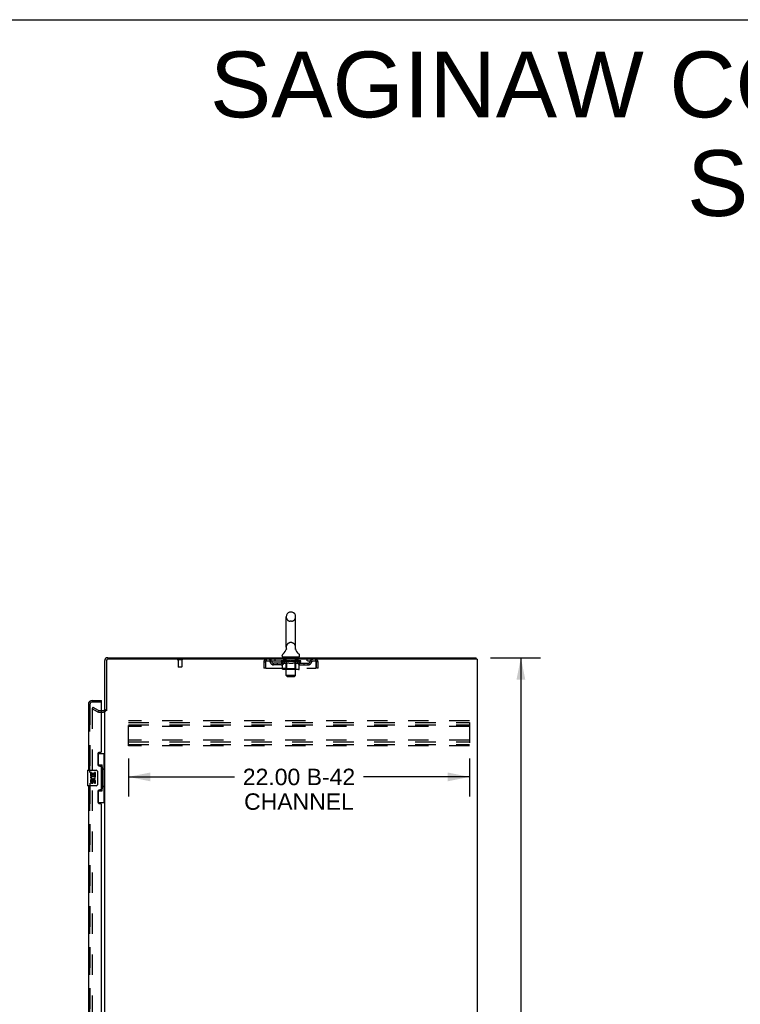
# Model space of a CAD drawing. Header units: inches. Extents: x 0 to 240, y 0 to 155.
# Tile 17 of 19: x 119 to 165, y 92 to 155. Entities that reach past the tile are written whole.
import ezdxf

# ---------------------------------------------------------------- set-up
doc = ezdxf.new("R2010")
doc.units = ezdxf.units.IN
doc.header["$LTSCALE"] = 13.214133
doc.header["$MEASUREMENT"] = 0
doc.linetypes.add('HIDDEN', pattern=[0.2, 0.1, -0.1])
doc.layers.get('0').update_dxf_attribs({"linetype": 'CONTINUOUS'})
for name, color, linetype in [('DEFAULT_2', 8, 'HIDDEN'), ('DIMENSIONS', 7, 'CONTINUOUS'), ('MASTER_DOOR_ASSEMBLY', 7, 'CONTINUOUS'), ('SLAVE_DOOR_ASSEMBLY', 7, 'CONTINUOUS')]:
    doc.layers.add(name, color=color, linetype=linetype)
doc.styles.get("Standard").update_dxf_attribs({"font": 'arial.ttf'})
doc.dimstyles.new('DIMSTYLE_1', dxfattribs={"dimtxt": 1.059957, "dimasz": 1.413276, "dimexe": 0.09, "dimexo": 0.07, "dimgap": 0.0375, "dimtad": 0, "dimtih": 1, "dimtoh": 1, "dimzin": 4, "dimdsep": 46, "dimtxsty": 'Standard', "dimblk": '_FILLED', "dimblk1": '_FILLED', "dimblk2": '_FILLED', "dimcen": 0.09, "dimadec": 3, "dimazin": 1, "dimtfac": 1, "dimtdec": 3, "dimtofl": 0, "dimtmove": 0, "dimatfit": 3, "dimldrblk": '_FILLED', "dimfxl": 0, "dimtolj": 1, "dimtzin": 4, "dimarcsym": 0})

# ---------------------------------------------------------------- blocks, each defined once
blk = doc.blocks.new('_FILLED')
at = {"color": 0, "linetype": 'ByBlock'}
blk.add_solid([(0, 0), (-1, 0.2), (-1, -0.2)], dxfattribs=at)
blk = doc.blocks.new('*D2')
at = {"layer": 'DIMENSIONS', "color": 2, "linetype": 'Continuous'}
for p, q in [((149.078, 114.334), (152.299, 114.334)), ((151.027, 114.334), (151.027, 79.394)), ((151.027, 42.334), (151.027, 77.274)), ((149.078, 42.334), (152.299, 42.334))]:
    blk.add_line(p, q, dxfattribs=at)
at = {"layer": 'DIMENSIONS', "color": 2, "linetype": 'Continuous', "xscale": 1.4132762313, "yscale": 1.4132762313, "zscale": 1.4132762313}
for p, rotation in [((151.027, 114.334), 90), ((151.027, 42.334), 270)]:
    blk.add_blockref('_FILLED', p, dxfattribs=dict(at, rotation=rotation))
at = {"layer": 'DIMENSIONS', "color": 2, "linetype": 'Continuous', "insert": (151.027, 78.864), "char_height": 1.06, "width": 3.70394, "attachment_point": 2, "line_spacing_factor": 0.9}
blk.add_mtext('72.00', dxfattribs=at)
blk = doc.blocks.new('*D3')
at = {"layer": 'DIMENSIONS', "color": 2, "linetype": 'Continuous'}
for p, q in [((125.722, 107.837), (125.722, 105.378)), ((147.722, 107.837), (147.722, 105.378)), ((125.722, 106.65), (132.573, 106.65)), ((147.722, 106.65), (140.871, 106.65))]:
    blk.add_line(p, q, dxfattribs=at)
at = {"layer": 'DIMENSIONS', "color": 2, "linetype": 'Continuous', "xscale": 1.4132762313, "yscale": 1.4132762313, "zscale": 1.4132762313, "rotation": 180}
blk.add_blockref('_FILLED', (125.722, 106.65), dxfattribs=at)
at = {"layer": 'DIMENSIONS', "color": 2, "linetype": 'Continuous', "xscale": 1.4132762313, "yscale": 1.4132762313, "zscale": 1.4132762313}
blk.add_blockref('_FILLED', (147.722, 106.65), dxfattribs=at)
at = {"layer": 'DIMENSIONS', "color": 2, "linetype": 'Continuous', "insert": (136.722, 107.18), "char_height": 1.06, "width": 7.23844, "attachment_point": 2, "line_spacing_factor": 0.9}
blk.add_mtext('22.00 B-42\\PCHANNEL', dxfattribs=at)

msp = doc.modelspace()

# ---------------------------------------------------------------- linework, layer by layer
at = {"color": 7, "linetype": 'Continuous'}
for p, q in [((0, 155.46), (240.257, 155.46)), ((135.895, 115.004), (135.895, 116.979)), ((136.245, 117.279), (136.157, 117.279)), ((136.507, 115.004), (136.507, 116.979)), ((136.495, 114.91), (136.496, 114.915)), ((136.495, 114.905), (136.495, 114.91)), ((136.495, 114.9), (136.495, 114.905)), ((136.495, 114.895), (136.495, 114.9)), ((136.496, 114.89), (136.495, 114.895)), ((136.496, 114.92), (136.497, 114.925)), ((136.496, 114.915), (136.496, 114.92)), ((136.496, 114.885), (136.496, 114.89)), ((136.497, 114.88), (136.496, 114.885)), ((136.497, 114.925), (136.498, 114.93)), ((136.498, 114.876), (136.497, 114.88)), ((136.498, 114.93), (136.499, 114.934)), ((135.639, 114.433), (135.639, 114.472)), ((135.701, 114.364), (135.701, 114.334)), ((136.701, 114.364), (135.701, 114.364)), ((135.901, 114.861), (135.9, 114.856)), ((136.499, 114.867), (136.498, 114.871)), ((136.701, 114.364), (136.701, 114.334)), ((136.764, 114.433), (136.764, 114.472)), ((148.149, 114.23), (148.149, 114.334))]:
    msp.add_line(p, q, dxfattribs=at)
at = {"color": 3, "linetype": 'Continuous'}
for p, q in [((124.39, 114.334), (148.149, 114.334)), ((124.201, 110.917), (124.201, 114.145)), ((124.305, 114.14), (124.305, 110.916)), ((148.201, 114.23), (124.395, 114.23)), ((148.201, 114.23), (148.201, 42.438)), ((123.997, 110.938), (124.116, 110.938)), ((124.201, 49.782), (124.201, 110.886))]:
    msp.add_line(p, q, dxfattribs=at)
at = {"color": 7, "linetype": 'Continuous'}
for points in [[(135.903, 114.934), (135.904, 114.93), (135.905, 114.925), (135.906, 114.92), (135.906, 114.915), (135.907, 114.91), (135.907, 114.905), (135.907, 114.9), (135.907, 114.895), (135.907, 114.891), (135.906, 114.886), (135.905, 114.881), (135.905, 114.876), (135.904, 114.871), (135.903, 114.866), (135.901, 114.861)], [(136.498, 114.871), (136.498, 114.876), (136.497, 114.881)]]:
    msp.add_lwpolyline(points, dxfattribs=at)
for centre, radius, start, end in [((136.201, 116.979), 0.306, 105.63034, 180), ((136.157, 117.136), 0.144, 90, 105.63034), ((136.245, 117.136), 0.144, 74.36966, 90), ((136.201, 116.979), 0.306, 0, 74.36966), ((135.403, 115.021), 0.523, 304.66237, 347.23895), ((136.201, 115.004), 0.306, 180, 193.20532), ((136.999, 115.021), 0.523, 192.7611, 235.33763), ((136.201, 115.004), 0.306, 346.79468, 360), ((135.782, 114.472), 0.144, 124.66237, 180), ((135.708, 114.433), 0.069, 180, 265), ((136.695, 114.433), 0.069, 275, 360), ((136.62, 114.472), 0.144, 360, 55.33763), ((124.39, 114.145), 0.085, 93.75801, 176.24199)]:
    msp.add_arc(centre, radius, start, end, dxfattribs=at)
at = {"color": 3, "linetype": 'Continuous'}
for centre, radius, start, end in [((124.39, 114.145), 0.189, 90, 180), ((124.395, 114.14), 0.09, 90, 180), ((124.116, 111.023), 0.085, 270, 360)]:
    msp.add_arc(centre, radius, start, end, dxfattribs=at)
at = {"layer": 'DEFAULT_2', "color": 8, "linetype": 'HIDDEN'}
for p, q in [((136.245, 116.679), (136.157, 116.679)), ((136.245, 115.304), (136.157, 115.304)), ((135.881, 114.364), (135.881, 114.334)), ((135.901, 113.183), (135.901, 114.334)), ((136.096, 114.354), (136.096, 114.274)), ((136.296, 114.264), (136.106, 114.264)), ((136.306, 114.354), (136.306, 114.274)), ((136.501, 113.183), (136.501, 114.334)), ((136.521, 114.364), (136.521, 114.334)), ((129.197, 114.187), (128.913, 114.187)), ((128.931, 114.187), (128.931, 113.74)), ((129.169, 113.73), (128.941, 113.73)), ((129.179, 114.187), (129.179, 113.74)), ((134.451, 114.063), (134.451, 113.667)), ((134.451, 114.063), (134.555, 114.063)), ((134.555, 113.667), (134.451, 113.667)), ((134.555, 114.063), (134.555, 113.667)), ((134.585, 113.667), (134.585, 114.063)), ((134.585, 113.667), (137.817, 113.667)), ((134.618, 114.126), (134.618, 114.23)), ((134.618, 114.126), (137.784, 114.126)), ((135.087, 113.875), (135.087, 113.979)), ((135.57, 113.979), (135.087, 113.979)), ((135.57, 113.875), (135.087, 113.875)), ((135.17, 114.23), (135.17, 114.126)), ((135.337, 113.875), (135.337, 113.979)), ((135.568, 114.079), (135.568, 114.119)), ((135.568, 114.119), (135.874, 114.119)), ((135.665, 114.011), (135.568, 114.079)), ((136.834, 114.079), (135.568, 114.079)), ((135.569, 114.119), (135.569, 114.124)), ((135.689, 114.122), (135.569, 114.124)), ((135.577, 114.119), (135.577, 114.126)), ((135.586, 114.116), (135.586, 114.119)), ((135.586, 114.116), (136.816, 114.116)), ((135.595, 114.116), (135.595, 114.119)), ((135.596, 114.116), (135.596, 114.119)), ((135.606, 114.119), (135.606, 114.126)), ((135.622, 114.116), (135.622, 114.119)), ((135.624, 114.116), (135.624, 114.119)), ((135.653, 114.119), (135.653, 114.126)), ((135.665, 113.605), (135.665, 114.011)), ((135.665, 114.011), (135.68, 114.001)), ((135.667, 114.116), (135.667, 114.119)), ((135.67, 114.116), (135.67, 114.119)), ((135.694, 113.992), (135.68, 114.001)), ((135.689, 114.119), (135.689, 114.122)), ((135.709, 113.984), (135.694, 113.992)), ((135.723, 113.978), (135.709, 113.985)), ((135.716, 114.119), (135.716, 114.126)), ((135.717, 114.116), (135.717, 114.119)), ((135.718, 114.116), (135.718, 114.119)), ((135.721, 114.116), (135.721, 114.119)), ((135.738, 113.972), (135.723, 113.978)), ((135.728, 114.116), (135.728, 114.119)), ((135.728, 114.116), (135.728, 114.119)), ((135.732, 114.116), (135.732, 114.119)), ((135.735, 114.116), (135.735, 114.12)), ((135.752, 113.967), (135.738, 113.972)), ((135.739, 114.116), (135.739, 114.119)), ((135.846, 113.967), (135.752, 113.967)), ((135.754, 114.116), (135.754, 114.119)), ((135.764, 114.126), (135.764, 114.23)), ((135.772, 114.116), (135.772, 114.122)), ((135.772, 114.116), (135.772, 114.119)), ((135.793, 114.116), (135.793, 114.119)), ((135.793, 114.116), (135.793, 114.119)), ((135.794, 114.119), (135.794, 114.126)), ((135.804, 114.116), (135.804, 114.119)), ((135.808, 114.116), (135.808, 114.119)), ((135.817, 114.116), (135.817, 114.119)), ((135.828, 114.116), (135.828, 114.123)), ((135.844, 114.116), (135.844, 114.119)), ((135.846, 113.967), (135.86, 113.972)), ((135.847, 114.116), (135.847, 114.119)), ((135.874, 113.978), (135.86, 113.972)), ((135.874, 114.116), (135.874, 114.119)), ((135.889, 113.984), (135.874, 113.978)), ((135.941, 114.119), (135.879, 114.119)), ((135.884, 114.119), (135.884, 114.126)), ((135.888, 113.607), (135.888, 114.076)), ((135.903, 113.992), (135.888, 113.984)), ((135.891, 114.116), (135.891, 114.119)), ((135.896, 114.116), (135.896, 114.119)), ((135.902, 114.116), (135.902, 114.124)), ((135.918, 114.001), (135.903, 113.992)), ((135.906, 114.116), (135.906, 114.119)), ((135.917, 114.116), (135.917, 114.119)), ((135.932, 114.011), (135.917, 114.001)), ((135.932, 113.605), (135.932, 114.011)), ((135.932, 114.011), (135.962, 114.001)), ((135.941, 114.116), (135.941, 114.119)), ((136.016, 114.119), (135.957, 114.119)), ((135.99, 113.992), (135.961, 114.001)), ((135.977, 114.116), (135.977, 114.119)), ((135.985, 114.119), (135.985, 114.126)), ((135.988, 114.116), (135.988, 114.119)), ((136.019, 113.984), (135.99, 113.992)), ((135.991, 114.116), (135.991, 114.125)), ((135.993, 114.116), (135.993, 114.119)), ((136.001, 114.116), (136.001, 114.119)), ((136.016, 114.116), (136.016, 114.119)), ((136.047, 113.978), (136.018, 113.985)), ((136.097, 114.119), (136.042, 114.119)), ((136.074, 113.972), (136.046, 113.978)), ((136.055, 114.116), (136.055, 114.119)), ((136.102, 113.967), (136.074, 113.972)), ((136.087, 114.119), (136.201, 114.126)), ((136.091, 114.119), (136.091, 114.126)), ((136.092, 114.126), (136.091, 114.126)), ((136.092, 114.119), (136.092, 114.126)), ((136.092, 114.116), (136.092, 114.119)), ((136.096, 114.116), (136.096, 114.119)), ((136.097, 114.116), (136.097, 114.119)), ((136.097, 114.116), (136.097, 114.119)), ((136.3, 113.967), (136.102, 113.967)), ((136.18, 114.119), (136.132, 114.119)), ((136.138, 114.116), (136.138, 114.119)), ((136.18, 114.116), (136.18, 114.119)), ((136.199, 114.119), (136.198, 114.119)), ((136.198, 114.116), (136.198, 114.119)), ((136.199, 114.116), (136.199, 114.119)), ((136.201, 114.119), (136.201, 114.126)), ((136.201, 114.126), (136.316, 114.119)), ((136.204, 114.116), (136.204, 114.119)), ((136.204, 114.116), (136.204, 114.119)), ((136.204, 114.119), (136.204, 114.119)), ((136.222, 114.116), (136.222, 114.119)), ((136.222, 114.119), (136.27, 114.119)), ((136.265, 114.116), (136.265, 114.119)), ((136.3, 113.967), (136.328, 113.972)), ((136.305, 114.116), (136.305, 114.119)), ((136.306, 114.116), (136.306, 114.119)), ((136.306, 114.119), (136.36, 114.119)), ((136.307, 114.116), (136.307, 114.119)), ((136.311, 114.119), (136.311, 114.126)), ((136.311, 114.119), (136.311, 114.126)), ((136.311, 114.126), (136.311, 114.126)), ((136.311, 114.116), (136.311, 114.119)), ((136.355, 113.978), (136.327, 113.972)), ((136.347, 114.116), (136.347, 114.119)), ((136.383, 113.984), (136.355, 113.978)), ((136.411, 113.992), (136.382, 113.984)), ((136.386, 114.116), (136.386, 114.119)), ((136.386, 114.119), (136.445, 114.119)), ((136.401, 114.116), (136.401, 114.119)), ((136.409, 114.116), (136.409, 114.119)), ((136.439, 114), (136.41, 113.992)), ((136.412, 114.116), (136.412, 114.125)), ((136.414, 114.116), (136.414, 114.119)), ((136.418, 114.119), (136.418, 114.126)), ((136.425, 114.116), (136.425, 114.119)), ((136.467, 114.01), (136.439, 114)), ((136.461, 114.116), (136.461, 114.119)), ((136.461, 114.119), (136.523, 114.119)), ((136.467, 113.605), (136.467, 114.01)), ((136.467, 114.01), (136.482, 114)), ((136.496, 113.992), (136.481, 114)), ((136.485, 114.116), (136.485, 114.119)), ((136.509, 113.984), (136.495, 113.992)), ((136.496, 114.116), (136.496, 114.119)), ((136.5, 114.116), (136.5, 114.124)), ((136.506, 114.116), (136.506, 114.119)), ((136.523, 113.978), (136.509, 113.984)), ((136.511, 114.116), (136.511, 114.119)), ((136.514, 113.607), (136.514, 114.076)), ((136.518, 114.119), (136.518, 114.126)), ((136.536, 113.972), (136.523, 113.978)), ((136.528, 114.116), (136.528, 114.119)), ((136.528, 114.119), (136.729, 114.119)), ((136.55, 113.967), (136.536, 113.972)), ((136.654, 113.967), (136.55, 113.967)), ((136.555, 114.116), (136.555, 114.119)), ((136.558, 114.116), (136.558, 114.119)), ((136.574, 114.116), (136.574, 114.123)), ((136.585, 114.116), (136.585, 114.119)), ((136.594, 114.116), (136.594, 114.119)), ((136.598, 114.116), (136.598, 114.119)), ((136.608, 114.119), (136.608, 114.126)), ((136.61, 114.116), (136.61, 114.119)), ((136.61, 114.116), (136.61, 114.119)), ((136.63, 114.116), (136.63, 114.122)), ((136.63, 114.116), (136.63, 114.119)), ((136.639, 114.126), (136.639, 114.23)), ((136.649, 114.116), (136.649, 114.119)), ((136.654, 113.967), (136.667, 113.972)), ((136.663, 114.116), (136.663, 114.119)), ((136.667, 114.116), (136.667, 114.12)), ((136.68, 113.978), (136.667, 113.972)), ((136.67, 114.116), (136.67, 114.119)), ((136.674, 114.116), (136.674, 114.119)), ((136.674, 114.116), (136.674, 114.119)), ((136.694, 113.984), (136.68, 113.978)), ((136.681, 114.116), (136.681, 114.119)), ((136.684, 114.116), (136.684, 114.119)), ((136.685, 114.116), (136.685, 114.119)), ((136.686, 114.119), (136.686, 114.126)), ((136.707, 113.992), (136.694, 113.984)), ((136.721, 114), (136.707, 113.992)), ((136.735, 114.01), (136.721, 114)), ((136.732, 114.116), (136.732, 114.119)), ((136.735, 114.116), (136.735, 114.119)), ((136.735, 114.01), (136.834, 114.079)), ((136.735, 113.605), (136.735, 114.01)), ((136.75, 114.119), (136.75, 114.126)), ((136.778, 114.116), (136.778, 114.119)), ((136.78, 114.116), (136.78, 114.119)), ((136.796, 114.119), (136.796, 114.126)), ((136.806, 114.116), (136.806, 114.119)), ((136.807, 114.116), (136.807, 114.119)), ((136.816, 114.116), (136.816, 114.119)), ((136.825, 114.119), (136.825, 114.126)), ((136.833, 113.979), (137.316, 113.979)), ((136.833, 113.875), (137.316, 113.875)), ((136.834, 114.079), (136.834, 114.126)), ((137.066, 113.875), (137.066, 113.979)), ((137.232, 114.23), (137.232, 114.126)), ((137.316, 113.875), (137.316, 113.979)), ((137.784, 114.23), (137.784, 114.126)), ((137.817, 114.063), (137.817, 113.667)), ((137.847, 113.667), (137.847, 114.063)), ((137.951, 114.063), (137.847, 114.063)), ((137.951, 113.667), (137.847, 113.667)), ((137.951, 113.667), (137.951, 114.063)), ((136.692, 113.567), (135.708, 113.567)), ((135.888, 113.607), (135.849, 113.567)), ((136.514, 113.607), (135.888, 113.607)), ((135.97, 113.114), (135.901, 113.183)), ((136.501, 113.183), (135.901, 113.183)), ((135.97, 113.114), (136.432, 113.114)), ((136.432, 113.114), (136.501, 113.183)), ((136.446, 113.567), (136.449, 113.568)), ((136.454, 113.57), (136.456, 113.572)), ((136.456, 113.572), (136.458, 113.574)), ((136.514, 113.607), (136.554, 113.567)), ((123.441, 111.138), (123.389, 111.048)), ((123.441, 111.138), (123.78, 110.942)), ((123.389, 111.068), (123.389, 49.599)), ((123.728, 110.852), (123.389, 111.048)), ((123.797, 110.938), (123.997, 110.938)), ((123.797, 110.834), (124.116, 110.834)), ((125.722, 108.646), (125.722, 110.271)), ((147.722, 110.271), (125.722, 110.271)), ((125.722, 110.167), (147.722, 110.167)), ((125.722, 110), (147.722, 110)), ((147.722, 109.896), (125.722, 109.896)), ((147.722, 110.167), (147.722, 108.75)), ((147.722, 109.021), (125.722, 109.021)), ((125.722, 108.917), (147.722, 108.917)), ((125.722, 108.75), (147.722, 108.75)), ((147.722, 108.646), (125.722, 108.646))]:
    msp.add_line(p, q, dxfattribs=at)
for points in [[(134.585, 114.063), (134.587, 114.081), (134.59, 114.1), (134.592, 114.118), (134.595, 114.135), (134.597, 114.152), (134.599, 114.167), (134.602, 114.181), (134.604, 114.193), (134.606, 114.204), (134.609, 114.213), (134.611, 114.22), (134.613, 114.226), (134.616, 114.229), (134.618, 114.23)], [(134.585, 114.063), (134.587, 114.07), (134.59, 114.077), (134.592, 114.084), (134.595, 114.09), (134.597, 114.096), (134.599, 114.102), (134.602, 114.107), (134.604, 114.112), (134.606, 114.116), (134.609, 114.12), (134.611, 114.122), (134.613, 114.124), (134.616, 114.125), (134.618, 114.126)], [(137.784, 114.23), (137.786, 114.229), (137.789, 114.226), (137.791, 114.22), (137.794, 114.213), (137.796, 114.204), (137.798, 114.193), (137.801, 114.181), (137.803, 114.167), (137.805, 114.152), (137.808, 114.135), (137.81, 114.118), (137.812, 114.1), (137.815, 114.081), (137.817, 114.063)], [(137.784, 114.126), (137.786, 114.125), (137.789, 114.124), (137.791, 114.122), (137.794, 114.12), (137.796, 114.116), (137.798, 114.112), (137.801, 114.107), (137.803, 114.102), (137.805, 114.096), (137.808, 114.09), (137.81, 114.084), (137.812, 114.077), (137.815, 114.07), (137.817, 114.063)], [(135.708, 113.567), (135.702, 113.568), (135.697, 113.569), (135.692, 113.57), (135.687, 113.572), (135.683, 113.574), (135.678, 113.577), (135.675, 113.581), (135.671, 113.585), (135.668, 113.589), (135.666, 113.594), (135.665, 113.599), (135.665, 113.605)], [(135.954, 113.567), (135.951, 113.568), (135.949, 113.569), (135.946, 113.57), (135.944, 113.572), (135.941, 113.574), (135.939, 113.577), (135.937, 113.581), (135.936, 113.585), (135.934, 113.589), (135.933, 113.594), (135.933, 113.599), (135.932, 113.605)], [(136.449, 113.568), (136.451, 113.569), (136.454, 113.57)], [(136.458, 113.574), (136.461, 113.577), (136.463, 113.581), (136.464, 113.585), (136.466, 113.589)], [(136.461, 113.577), (136.463, 113.581), (136.464, 113.585)], [(136.466, 113.589), (136.467, 113.594), (136.467, 113.599), (136.467, 113.605)], [(136.467, 113.594), (136.467, 113.599), (136.467, 113.605)], [(136.692, 113.567), (136.697, 113.568), (136.703, 113.569), (136.708, 113.57), (136.712, 113.572), (136.717, 113.574), (136.721, 113.577), (136.725, 113.581), (136.729, 113.585), (136.731, 113.589), (136.733, 113.594), (136.735, 113.599), (136.735, 113.605)], [(123.406, 111.088), (123.404, 111.088), (123.402, 111.088), (123.4, 111.087), (123.399, 111.086), (123.397, 111.085), (123.395, 111.084), (123.394, 111.082), (123.392, 111.081), (123.391, 111.079), (123.39, 111.077), (123.39, 111.075), (123.389, 111.073), (123.389, 111.07), (123.389, 111.068)], [(123.414, 111.086), (123.412, 111.087), (123.41, 111.088), (123.408, 111.088), (123.406, 111.088), (123.406, 111.088)]]:
    msp.add_lwpolyline(points, dxfattribs=at)
for centre, radius, start, end in [((136.201, 116.979), 0.306, 180, 254.36966), ((136.201, 116.979), 0.306, 285.63034, 360), ((136.157, 116.823), 0.144, 254.36966, 270), ((136.245, 116.823), 0.144, 270, 285.63034), ((136.201, 115.004), 0.306, 105.63034, 180), ((136.157, 115.161), 0.144, 90, 105.63034), ((136.245, 115.161), 0.144, 74.36966, 90), ((136.201, 115.004), 0.306, 0, 74.36966), ((135.708, 114.433), 0.069, 265, 270), ((135.871, 114.334), 0.03, 0, 90), ((136.086, 114.354), 0.01, 0, 90), ((136.106, 114.274), 0.01, 180, 270), ((136.296, 114.274), 0.01, 270, 360), ((136.316, 114.354), 0.01, 90, 180), ((136.531, 114.334), 0.03, 90, 180), ((136.695, 114.433), 0.069, 270, 275), ((128.913, 114.208), 0.0215, 90, 270), ((128.941, 113.74), 0.01, 180, 270), ((129.169, 113.74), 0.01, 270, 360), ((129.197, 114.208), 0.0215, 270, 90), ((134.618, 114.063), 0.167, 90, 180), ((134.618, 114.063), 0.063, 90, 180), ((134.797, 114.063), 0.167, 8.07163, 90), ((134.798, 114.063), 0.0625, 7.98631, 90), ((135.087, 114.104), 0.229, 187.98631, 270), ((135.087, 114.104), 0.125, 188.07163, 270), ((135.57, 114.104), 0.125, 270, 351.92837), ((135.57, 114.104), 0.229, 270, 352.01369), ((135.859, 114.063), 0.167, 90, 171.92837), ((135.858, 114.063), 0.0625, 90, 172.01369), ((135.849, 114.076), 0.0398, 0, 89.99999), ((136.554, 114.076), 0.0398, 90.00001, 180), ((136.544, 114.063), 0.167, 8.07163, 90), ((136.544, 114.063), 0.0625, 7.98631, 90), ((136.833, 114.104), 0.229, 187.98631, 270), ((136.833, 114.104), 0.125, 188.07163, 270), ((137.316, 114.104), 0.125, 270, 351.92837), ((137.316, 114.104), 0.229, 270, 352.01369), ((137.605, 114.063), 0.167, 90, 171.92837), ((137.604, 114.063), 0.0625, 90, 172.01369), ((137.784, 114.063), 0.167, 0, 90), ((137.784, 114.063), 0.063, 0, 90), ((123.797, 110.971), 0.137, 240, 270), ((123.797, 110.971), 0.033, 240, 270), ((124.116, 111.023), 0.189, 270, 360)]:
    msp.add_arc(centre, radius, start, end, dxfattribs=at)
for centre, major_axis, ratio, start_param, end_param in [((136.201, 114.126), (0.633, 0.007), 0.05963, 9.249616, 9.431313), ((136.201, 114.126), (0.633, 0), 0.060556, -3.083241, -2.96706), ((135.524, 114.114), (0.198, 0.002), 0.05963, 0.25549, 1.295341), ((136.201, 114.126), (0.633, 0.013), 0.05688, 2.791345, 2.965878), ((135.592, 114.114), (0.198, -0.002), 0.05963, 0.605815, 1.645666), ((136.201, 114.126), (0.633, -0.007), 0.05963, -2.96643, -2.791898), ((135.524, 114.107), (0.198, 0.004), 0.05688, 1.20151, 1.294789), ((135.592, 114.107), (0.198, 0), 0.060556, 1.551758, 1.645036), ((135.593, 114.109), (0.164, 0.002), 0.05963, 1.065228, 1.614276), ((135.548, 114.107), (0.198, 0.002), 0.05963, 1.170259, 1.376596), ((135.574, 114.109), (0.164, 0.003), 0.05688, 0.890143, 1.43919), ((135.632, 114.109), (0.164, 0), 0.060556, 1.240391, 1.789438), ((135.52, 114.114), (0.198, 0.004), 0.05688, 0.080405, 1.120256), ((136.201, 114.126), (0.633, 0.019), 0.052395, 2.616403, 2.790936), ((135.655, 114.114), (0.198, -0.004), 0.05688, 0.7809, 1.820751), ((136.201, 114.126), (0.633, -0.013), 0.05688, -2.791345, -2.616812), ((135.52, 114.107), (0.198, 0.006), 0.052395, 1.026568, 1.119847), ((135.655, 114.107), (0.198, -0.002), 0.05963, 1.72692, 1.820198), ((135.573, 114.109), (0.164, 0.005), 0.052395, 0.715201, 1.264248), ((135.687, 114.109), (0.164, -0.002), 0.05963, 1.415553, 1.9646), ((136.201, 114.126), (0.633, 0.025), 0.046319, 2.441654, 2.616187), ((135.734, 114.114), (0.198, -0.006), 0.052395, 0.955842, 1.995693), ((135.537, 114.114), (0.198, 0.006), 0.052395, -0.094537, 0.945314), ((136.201, 114.126), (0.633, -0.019), 0.052395, -2.616403, -2.44187), ((135.537, 114.107), (0.198, 0.008), 0.046319, 0.851819, 0.945098), ((135.734, 114.107), (0.198, -0.004), 0.05688, 1.902006, 1.995284), ((135.591, 114.109), (0.164, 0.006), 0.046319, 0.540452, 1.089499), ((135.758, 114.109), (0.164, -0.003), 0.05688, 1.590638, 2.139686), ((135.548, 114.114), (0.198, 0), 0.060556, 0.430652, 0.777569), ((136.201, 114.126), (0.633, 0.029), 0.038841, 2.267123, 2.441656), ((135.828, 114.114), (0.198, -0.008), 0.046319, 1.130591, 2.170442), ((135.574, 114.114), (0.198, 0.008), 0.046319, -0.269286, 0.770565), ((136.201, 114.126), (0.633, -0.025), 0.046319, -2.441654, -2.267121), ((135.574, 114.107), (0.198, 0.009), 0.038841, 0.677289, 0.770567), ((135.828, 114.107), (0.198, -0.006), 0.052395, 2.076947, 2.170226), ((135.628, 114.109), (0.164, 0.008), 0.038841, 0.365921, 0.914969), ((135.843, 114.109), (0.164, -0.005), 0.052395, 1.76558, 2.314627), ((136.201, 114.126), (0.633, 0.033), 0.030195, 2.09281, 2.267343), ((135.932, 114.114), (0.198, -0.009), 0.038841, 1.305122, 2.344973), ((135.63, 114.114), (0.198, 0.009), 0.038841, -0.443817, 0.596034), ((136.201, 114.126), (0.633, -0.029), 0.038841, -2.267123, -2.092591), ((135.63, 114.107), (0.198, 0.01), 0.030195, 0.502975, 0.596254), ((135.932, 114.107), (0.198, -0.008), 0.046319, 2.251696, 2.344975), ((135.683, 114.109), (0.164, 0.009), 0.030195, 0.191608, 0.740655), ((135.938, 114.109), (0.164, -0.006), 0.046319, 1.940329, 2.489376), ((135.704, 114.114), (0.198, 0.01), 0.030195, -0.61813, 0.421721), ((136.201, 114.126), (0.633, 0.036), 0.020645, 1.918687, 2.09322), ((136.045, 114.114), (0.198, -0.01), 0.030195, 1.479435, 2.519286), ((136.201, 114.126), (0.633, -0.033), 0.030195, -2.09281, -1.918277), ((135.704, 114.107), (0.198, 0.011), 0.020645, 0.328852, 0.422131), ((136.045, 114.107), (0.198, -0.009), 0.038841, 2.426227, 2.519505), ((135.753, 114.109), (0.164, 0.009), 0.020645, 0.017485, 0.566532), ((136.042, 114.109), (0.164, -0.008), 0.038841, 2.11486, 2.663907), ((135.792, 114.114), (0.198, 0.011), 0.020645, -0.792253, 0.247598), ((136.201, 114.126), (0.633, 0.038), 0.010478, 1.744704, 1.919237), ((136.163, 114.114), (0.198, -0.011), 0.020645, 1.653558, 2.693409), ((136.201, 114.126), (0.633, -0.036), 0.020645, -1.918687, -1.744154), ((135.792, 114.107), (0.198, 0.012), 0.010478, 0.154869, 0.248148), ((136.163, 114.107), (0.198, -0.01), 0.030195, 2.60054, 2.693819), ((135.836, 114.109), (0.164, 0.01), 0.010478, 6.126688, 6.675735), ((136.15, 114.109), (0.164, -0.009), 0.030195, 2.289173, 2.83822), ((135.894, 114.114), (0.198, 0.012), 0.010478, -0.966236, -0.000846), ((136.282, 114.114), (0.198, -0.012), 0.010478, 1.827541, 2.867392), ((136.201, 114.126), (0.633, -0.038), 0.010478, -1.744704, -1.570171), ((136.282, 114.107), (0.198, -0.011), 0.020645, 2.774664, 2.867942), ((136.26, 114.109), (0.164, -0.009), 0.020645, 2.463296, 3.012344), ((136.12, 114.114), (0.198, 0.012), 0.010478, 0.274201, 1.314052), ((136.034, 114.109), (0.164, 0.01), 0.010478, -0.000483, 0.504314), ((136.004, 114.107), (0.198, 0.012), 0.010478, 0.099668, 0.192946), ((136.201, 114.126), (0.633, 0.038), 0.010478, -1.571421, -1.396888), ((136.398, 114.107), (0.198, -0.012), 0.010478, 2.948646, 3.041925), ((136.368, 114.109), (0.164, -0.01), 0.010478, 2.637279, 3.142076), ((136.239, 114.114), (0.198, 0.011), 0.020645, 0.448184, 1.488034), ((136.142, 114.109), (0.164, 0.009), 0.020645, 0.129249, 0.678296), ((136.12, 114.107), (0.198, 0.011), 0.020645, 0.273651, 0.366929), ((136.201, 114.126), (0.633, 0.036), 0.020645, -1.397439, -1.222906), ((136.509, 114.114), (0.198, -0.012), 0.010478, -3.140747, -2.175357), ((136.201, 114.126), (0.633, -0.038), 0.010478, 1.222355, 1.396888), ((136.357, 114.114), (0.198, 0.01), 0.030195, 0.622307, 1.662158), ((136.252, 114.109), (0.164, 0.009), 0.030195, 0.303372, 0.852419), ((136.566, 114.109), (0.164, -0.01), 0.010478, 2.749043, 3.29809), ((136.61, 114.114), (0.198, -0.011), 0.020645, 2.893995, 3.933846), ((136.239, 114.107), (0.198, 0.01), 0.030195, 0.447774, 0.541052), ((136.61, 114.107), (0.198, -0.012), 0.010478, 2.893445, 2.986723), ((136.201, 114.126), (0.633, 0.033), 0.030195, -1.223315, -1.048783), ((136.201, 114.126), (0.633, -0.036), 0.020645, 1.048373, 1.222906), ((136.47, 114.114), (0.198, 0.009), 0.038841, 0.79662, 1.836471), ((136.361, 114.109), (0.164, 0.008), 0.038841, 0.477686, 1.026733), ((136.649, 114.109), (0.164, -0.009), 0.020645, 2.57506, 3.124108), ((136.698, 114.114), (0.198, -0.01), 0.030195, 2.719872, 3.759723), ((136.575, 114.114), (0.198, 0.008), 0.046319, 0.971151, 2.011002), ((136.357, 114.107), (0.198, 0.009), 0.038841, 0.622087, 0.715366), ((136.698, 114.107), (0.198, -0.011), 0.020645, 2.719462, 2.812741), ((136.201, 114.126), (0.633, 0.029), 0.038841, -1.049002, -0.874469), ((136.201, 114.126), (0.633, -0.033), 0.030195, 0.87425, 1.048783), ((136.464, 114.109), (0.164, 0.006), 0.046319, 0.652216, 1.201263), ((136.668, 114.114), (0.198, 0.006), 0.052395, 1.1459, 2.185751), ((136.72, 114.109), (0.164, -0.009), 0.030195, 2.400937, 2.949985), ((136.772, 114.114), (0.198, -0.009), 0.038841, 2.545558, 3.585409), ((136.559, 114.109), (0.164, 0.005), 0.052395, 0.826965, 1.376012), ((136.47, 114.107), (0.198, 0.008), 0.046319, 0.796618, 0.889896), ((136.772, 114.107), (0.198, -0.01), 0.030195, 2.545339, 2.638617), ((136.747, 114.114), (0.198, 0.004), 0.05688, 1.320842, 2.360692), ((136.201, 114.126), (0.633, 0.025), 0.046319, -0.874471, -0.699939), ((136.201, 114.126), (0.633, -0.029), 0.038841, 0.699936, 0.874469), ((136.828, 114.114), (0.198, -0.008), 0.046319, 2.371028, 3.410879), ((136.774, 114.109), (0.164, -0.008), 0.038841, 2.226624, 2.775671), ((136.81, 114.114), (0.198, 0.002), 0.05963, 1.495927, 2.535778), ((136.644, 114.109), (0.164, 0.003), 0.05688, 1.001907, 1.550954), ((136.865, 114.114), (0.198, -0.006), 0.052395, 2.196279, 3.23613), ((136.811, 114.109), (0.164, -0.006), 0.046319, 2.052093, 2.601141), ((136.575, 114.107), (0.198, 0.006), 0.052395, 0.971367, 1.064645), ((136.854, 114.114), (0.198, 0), 0.060556, 1.671089, 2.71094), ((136.828, 114.107), (0.198, -0.009), 0.038841, 2.371026, 2.464304), ((136.882, 114.114), (0.198, -0.004), 0.05688, 2.021337, 3.061188), ((136.201, 114.126), (0.633, 0.019), 0.052395, -0.699723, -0.52519), ((136.201, 114.126), (0.633, -0.025), 0.046319, 0.525406, 0.699939), ((136.879, 114.114), (0.198, -0.002), 0.05963, 1.846251, 2.886102), ((136.715, 114.109), (0.164, 0.002), 0.05963, 1.176993, 1.72604), ((136.829, 114.109), (0.164, -0.005), 0.052395, 1.877344, 2.426392), ((136.771, 114.109), (0.164, 0), 0.060556, 1.352155, 1.901202), ((136.829, 114.109), (0.164, -0.003), 0.05688, 1.702402, 2.25145), ((136.809, 114.109), (0.164, -0.002), 0.05963, 1.527317, 2.076364), ((136.668, 114.107), (0.198, 0.004), 0.05688, 1.146309, 1.239587), ((136.865, 114.107), (0.198, -0.008), 0.046319, 2.196495, 2.289773), ((136.201, 114.126), (0.633, 0.013), 0.05688, -0.524781, -0.350248), ((136.201, 114.126), (0.633, -0.019), 0.052395, 0.350657, 0.52519), ((136.747, 114.107), (0.198, 0.002), 0.05963, 1.321394, 1.414673), ((136.882, 114.107), (0.198, -0.006), 0.052395, 2.021746, 2.115024), ((136.201, 114.126), (0.633, 0.007), 0.05963, -0.349695, -0.175162), ((136.201, 114.126), (0.633, -0.013), 0.05688, 0.175715, 0.350248), ((136.81, 114.107), (0.198, 0), 0.060556, 1.496556, 1.589835), ((136.879, 114.107), (0.198, -0.004), 0.05688, 1.846804, 1.940083), ((136.854, 114.107), (0.198, -0.002), 0.05963, 1.671719, 1.764997), ((136.201, 114.126), (0.633, 0), 0.060556, -0.174533, 0), ((136.201, 114.126), (0.633, -0.007), 0.05963, 0.000629, 0.175162)]:
    msp.add_ellipse(centre, major_axis=major_axis, ratio=ratio, start_param=start_param, end_param=end_param, dxfattribs=at)
at = {"layer": 'MASTER_DOOR_ASSEMBLY', "color": 3, "linetype": 'Continuous'}
for p, q in [((123.143, 111.337), (123.143, 107.084)), ((123.39, 111.584), (123.997, 111.584)), ((123.997, 108.291), (123.997, 111.46)), ((123.747, 108.101), (123.747, 107.481)), ((123.937, 108.231), (123.877, 108.231)), ((123.877, 107.351), (123.937, 107.351)), ((123.997, 105.876), (123.997, 107.291)), ((123.143, 106.084), (123.143, 80.834)), ((123.747, 105.686), (123.747, 105.066)), ((123.937, 105.816), (123.877, 105.816)), ((123.877, 104.936), (123.937, 104.936)), ((123.997, 82.041), (123.997, 104.876))]:
    msp.add_line(p, q, dxfattribs=at)
at = {"layer": 'MASTER_DOOR_ASSEMBLY', "color": 8, "linetype": 'HIDDEN'}
for p, q in [((123.247, 111.337), (123.247, 106.929)), ((123.977, 111.48), (123.39, 111.48)), ((123.247, 106.239), (123.247, 80.679))]:
    msp.add_line(p, q, dxfattribs=at)
at = {"layer": 'MASTER_DOOR_ASSEMBLY', "color": 7, "linetype": 'Continuous'}
for p, q in [((123.997, 111.48), (123.977, 111.48)), ((123.997, 111.48), (123.997, 111.584)), ((123.761, 108.159), (124.201, 108.159)), ((123.797, 107.379), (123.797, 108.159)), ((124.162, 107.134), (124.162, 108.159)), ((123.797, 107.424), (124.024, 107.424)), ((124.024, 105.744), (124.024, 107.424)), ((123.083, 107.069), (123.083, 106.099)), ((123.098, 107.084), (123.638, 107.084)), ((123.286, 106.93), (123.286, 106.699)), ((123.349, 106.93), (123.286, 106.93)), ((123.286, 106.699), (123.548, 106.699)), ((123.357, 106.663), (123.299, 106.688)), ((123.349, 106.762), (123.349, 106.93)), ((123.412, 106.762), (123.349, 106.762)), ((123.412, 106.898), (123.412, 106.762)), ((123.472, 106.898), (123.412, 106.898)), ((123.472, 106.762), (123.472, 106.898)), ((123.538, 106.762), (123.472, 106.762)), ((123.548, 106.699), (123.52, 106.68)), ((123.538, 106.93), (123.538, 106.762)), ((123.6, 106.93), (123.538, 106.93)), ((123.582, 106.699), (123.6, 106.699)), ((123.6, 106.699), (123.6, 106.93)), ((123.738, 106.984), (123.738, 106.184)), ((124.061, 107.184), (124.061, 107.164)), ((124.061, 107.134), (124.061, 106.034)), ((124.184, 107.134), (124.061, 107.134)), ((124.184, 106.034), (124.184, 107.134)), ((123.638, 106.084), (123.098, 106.084)), ((123.286, 106.469), (123.286, 106.332)), ((123.349, 106.469), (123.286, 106.469)), ((123.349, 106.332), (123.349, 106.469)), ((123.412, 106.374), (123.412, 106.332)), ((123.472, 106.312), (123.472, 106.381)), ((123.538, 106.374), (123.538, 106.238)), ((123.538, 106.238), (123.6, 106.238)), ((123.6, 106.238), (123.6, 106.374)), ((124.184, 106.034), (124.061, 106.034)), ((124.061, 106.003), (124.061, 105.983)), ((124.162, 105.009), (124.162, 106.034)), ((123.797, 105.009), (123.797, 105.789)), ((123.797, 105.744), (124.024, 105.744)), ((123.761, 105.009), (124.201, 105.009))]:
    msp.add_line(p, q, dxfattribs=at)
for points in [[(123.988, 107.323), (123.99, 107.326), (123.996, 107.335), (124.001, 107.343), (124.005, 107.35), (124.009, 107.357), (124.012, 107.363), (124.015, 107.369), (124.018, 107.375), (124.02, 107.38), (124.021, 107.385), (124.023, 107.389), (124.023, 107.393), (124.024, 107.397), (124.024, 107.4)], [(123.731, 107.02), (123.733, 107.014), (123.735, 107.008), (123.736, 107.002), (123.737, 106.996), (123.738, 106.99), (123.738, 106.984)], [(123.738, 106.184), (123.738, 106.177), (123.737, 106.171), (123.736, 106.165), (123.735, 106.159), (123.733, 106.153), (123.731, 106.148)], [(124.024, 105.768), (124.024, 105.771), (124.023, 105.775), (124.023, 105.779), (124.021, 105.783), (124.02, 105.788), (124.018, 105.793), (124.015, 105.798), (124.012, 105.804), (124.009, 105.811), (124.005, 105.818), (124.001, 105.825), (123.996, 105.833), (123.99, 105.841), (123.988, 105.845)]]:
    msp.add_lwpolyline(points, dxfattribs=at)
at = {"layer": 'MASTER_DOOR_ASSEMBLY', "color": 3, "linetype": 'Continuous'}
for centre, radius, start, end in [((123.39, 111.337), 0.246, 90, 180), ((123.977, 111.46), 0.02, 0, 90), ((123.877, 108.101), 0.13, 90, 180), ((123.937, 108.291), 0.06, 270, 360), ((123.877, 107.481), 0.13, 180, 270), ((123.937, 107.291), 0.06, 0, 90), ((123.877, 105.686), 0.13, 90, 180), ((123.937, 105.876), 0.06, 270, 360), ((123.877, 105.066), 0.13, 180, 270), ((123.937, 104.876), 0.06, 0, 90)]:
    msp.add_arc(centre, radius, start, end, dxfattribs=at)
at = {"layer": 'MASTER_DOOR_ASSEMBLY', "color": 8, "linetype": 'HIDDEN'}
msp.add_arc((123.39, 111.337), 0.142, 90, 180, dxfattribs=at)
at = {"layer": 'MASTER_DOOR_ASSEMBLY', "color": 7, "linetype": 'Continuous'}
for centre, radius, start, end in [((123.307, 111.194), 0.26, 87.38857, 90), ((123.098, 107.069), 0.015, 90, 180), ((123.443, 106.626), 0.157, 156.59665, 341.87913), ((123.443, 106.626), 0.0943, 156.59665, 35.11217), ((123.443, 106.626), 0.157, 25.73705, 27.8532), ((123.447, 106.626), 0.154, 341.41988, 26.19629), ((123.638, 106.984), 0.1, 21.20502, 90), ((123.098, 106.099), 0.015, 180, 270), ((123.38, 106.332), 0.0943, 180, 248.67039), ((123.38, 106.332), 0.0943, 248.69989, 347.43379), ((123.38, 106.332), 0.0314, 180, 0.04847), ((123.506, 106.374), 0.0943, 0, 180), ((123.507, 106.369), 0.0362, 83.42855, 161.76278), ((123.506, 106.374), 0.0314, 0, 81.22946), ((123.638, 106.184), 0.1, 270, 338.79459)]:
    msp.add_arc(centre, radius, start, end, dxfattribs=at)
for centre, start_param, end_param in [((123.957, 107.174), -1.51401, -0.699287), ((123.957, 107.174), -2.442306, -1.627583), ((123.957, 105.993), -1.51401, -0.699287), ((123.957, 105.993), -2.442306, -1.627583)]:
    msp.add_ellipse(centre, major_axis=(0, 0.18), ratio=0.579493, start_param=start_param, end_param=end_param, dxfattribs=at)
at = {"layer": 'SLAVE_DOOR_ASSEMBLY', "color": 8, "linetype": 'HIDDEN'}
for p, q in [((123.247, 106.929), (123.247, 111.337)), ((123.39, 111.48), (123.977, 111.48)), ((123.247, 80.679), (123.247, 106.239))]:
    msp.add_line(p, q, dxfattribs=at)
msp.add_arc((123.39, 111.337), 0.142, 90, 180, dxfattribs=at)

# ---------------------------------------------------------------- texts
at = {"layer": 'DIMENSIONS', "color": 2, "linetype": 'Continuous', "insert": (184.619, 153.406), "char_height": 4.23983, "width": 107.08326, "attachment_point": 2, "line_spacing_factor": 0.9}
msp.add_mtext('SAGINAW CONTROL & ENGINEERING\\PSCE-726024FSD', dxfattribs=at)

# ---------------------------------------------------------------- dimensions: what is measured, and where the dimension line sits
at = {"layer": 'DIMENSIONS', "color": 2, "linetype": 'Continuous'}
dim = msp.add_linear_dim(base=(151.027, 42.334), p1=(149.008, 114.334), p2=(149.008, 42.334), angle=270, dimstyle='DIMSTYLE_1', dxfattribs=at)
dim.commit()
dim.dimension.update_dxf_attribs({"geometry": '*D2', "text_midpoint": (151.027, 78.328), "dimtype": 160})
dim = msp.add_linear_dim(base=(147.722, 106.65), p1=(125.722, 105.308), p2=(147.722, 105.308), text='<> B-42\\PCHANNEL', dimstyle='DIMSTYLE_1', dxfattribs=at)
dim.commit()
dim.dimension.update_dxf_attribs({"geometry": '*D3', "text_midpoint": (136.722, 105.855), "dimtype": 160})

doc.saveas('drawing.dxf')
